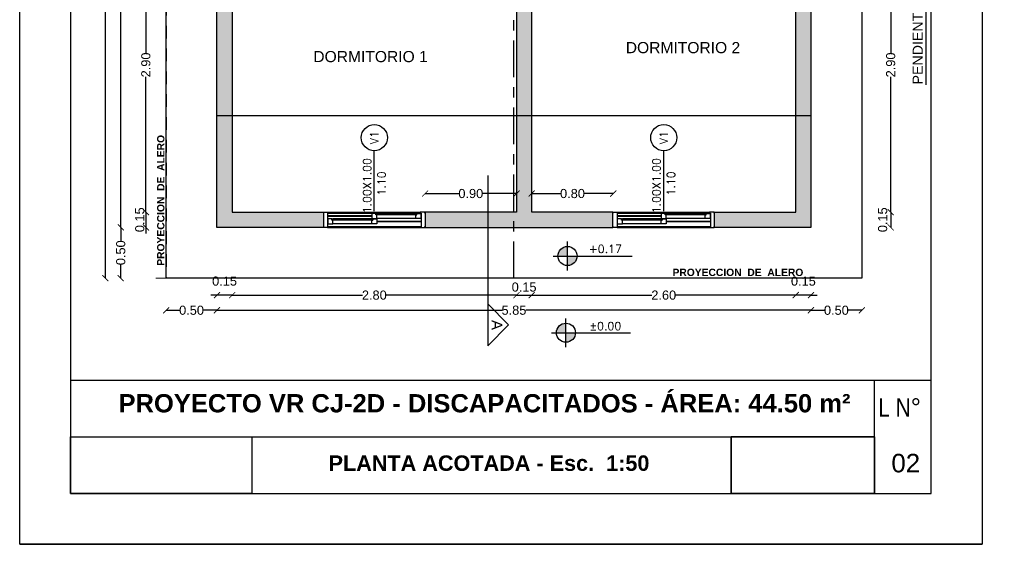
# Model space of a CAD drawing. Header units: millimetres. Extents: x 201 to 840, y 135 to 685.
# Tile 76 of 219: x 335.58 to 345.28, y 184.34 to 189.51. Entities that reach past the tile are written whole.
import ezdxf
from ezdxf.enums import TextEntityAlignment as Align

# ---------------------------------------------------------------- set-up
doc = ezdxf.new("R2010")
doc.units = ezdxf.units.MM
for name, pattern in [('ACAD_ISO10W100', [18, 12, -3, 0, -3]), ('HIDDEN', [0.375, 0.25, -0.125]), ('HIDDEN2', [0.1875, 0.125, -0.0625])]:
    doc.linetypes.add(name, pattern=pattern)
for name, color, linetype in [('01', 1, 'Continuous'), ('03', 3, 'Continuous'), ('10', 251, 'Continuous'), ('ABERTURAS', 2, 'Continuous'), ('cota', 2, 'Continuous'), ('L1', 2, 'Continuous'), ('LAMINA', 6, 'Continuous'), ('LINEA DE CORTE', 4, 'Continuous'), ('LLAMADAS', 1, 'Continuous'), ('MAMPOSTERIA', 5, 'Continuous'), ('NIVELES', 1, 'Continuous'), ('piso', 1, 'Continuous'), ('pluvial', 30, 'Continuous'), ('PROYECCIONES', 2, 'Continuous'), ('Techo', 4, 'Continuous'), ('TEXT', 4, 'Continuous'), ('TEXTO LAMINA', 2, 'Continuous')]:
    doc.layers.add(name, color=color, linetype=linetype)
doc.layers.add('COTA NIVELES', color=2, linetype='Continuous', lineweight=20)
doc.layers.add('PLUVIAL PROYECCION', color=1, linetype='Continuous', lineweight=9)
doc.styles.add('ARIAL', font='arial.ttf', dxfattribs={"height": 0.06})
doc.styles.add('ROMANS', font='romans.shx')
doc.styles.get("Standard").update_dxf_attribs({"font": 'arial.ttf'})
doc.styles.add('STYLE1', font='ARIALUNI.TTF', dxfattribs={"height": 0.09})
doc.dimstyles.new('05', dxfattribs={"dimscale": 0, "dimtxt": 0.09, "dimasz": 0.05, "dimexe": 0, "dimexo": 0, "dimgap": 0, "dimtad": 0, "dimzin": 0, "dimdsep": 46, "dimtxsty": 'Standard', "dimblk": 'OPEN90', "dimcen": 0.25, "dimclrd": 1, "dimclre": 1, "dimclrt": 3, "dimadec": 0, "dimazin": 0, "dimtfac": 1, "dimtofl": 0, "dimtmove": 2, "dimatfit": 3, "dimldrblk": 'BOXFILLED', "dimfxl": 1, "dimtolj": 1, "dimtzin": 0, "dimarcsym": 0})
doc.dimstyles.new('D3', dxfattribs={"dimscale": 0, "dimtxt": 0.09, "dimasz": 0.06, "dimexe": 0, "dimexo": 0.15, "dimgap": 0, "dimtad": 0, "dimzin": 0, "dimdsep": 46, "dimtxsty": 'STYLE1', "dimblk": 'ARCHTICK', "dimcen": 1, "dimse1": 1, "dimse2": 1, "dimclrd": 1, "dimclre": 1, "dimclrt": 3, "dimadec": 0, "dimazin": 0, "dimtfac": 1, "dimtmove": 2, "dimatfit": 1, "dimldrblk": 'OPEN90', "dimfxl": 1, "dimtolj": 1, "dimtzin": 0, "dimarcsym": 0})
picture_1 = doc.add_image_def('image1.jpg', size_in_pixel=(635, 198))
picture_2 = doc.add_image_def('image3.jpg', size_in_pixel=(635, 198))
picture_3 = doc.add_image_def('image4.png', size_in_pixel=(322, 127))

# ---------------------------------------------------------------- blocks, each defined once
blk = doc.blocks.new('_ARCHTICK')
at = {"color": 0, "linetype": 'ByBlock', "const_width": 0.15}
blk.add_lwpolyline([(-0.5, -0.5), (0.5, 0.5)], dxfattribs=at)
blk = doc.blocks.new('*D371')
at = {"layer": 'cota', "color": 1, "lineweight": -2}
for p, q in [((336.8217, 187.6103), (336.8217, 187.6703)), ((336.8217, 187.6103), (336.8217, 187.4603)), ((336.8217, 187.4603), (336.8217, 187.4003))]:
    blk.add_line(p, q, dxfattribs=at)
at = {"layer": 'DEFPOINTS', "color": 0}
for p in [(337.7316, 187.6103), (336.8217, 187.4603), (337.5816, 187.4603)]:
    blk.add_point(p, dxfattribs=at)
at = {"layer": 'cota', "color": 1, "lineweight": -2, "xscale": 0.06, "yscale": 0.06, "zscale": 0.06}
for p, rotation in [((336.8217, 187.6103), 270), ((336.8217, 187.4603), 90)]:
    blk.add_blockref('_ARCHTICK', p, dxfattribs=dict(at, rotation=rotation))
at = {"layer": 'cota', "color": 3, "insert": (336.7617, 187.5353), "char_height": 0.09, "attachment_point": 5, "rotation": 90, "style": 'STYLE1'}
blk.add_mtext('\\A1;0.15', dxfattribs=at)
blk = doc.blocks.new('_OPEN90')
at = {"color": 0, "linetype": 'ByBlock'}
for p, q in [((0, 0), (-1, 0)), ((-0.5, 0.5), (0, 0)), ((0, 0), (-0.5, -0.5))]:
    blk.add_line(p, q, dxfattribs=at)
blk = doc.blocks.new('*D372')
at = {"layer": 'cota', "color": 1, "lineweight": -2}
for p, q in [((336.8217, 190.5103), (336.8217, 189.1779)), ((336.8217, 187.6103), (336.8217, 188.9427))]:
    blk.add_line(p, q, dxfattribs=at)
at = {"layer": 'DEFPOINTS', "color": 0}
for p in [(336.8217, 190.5103), (337.6714, 190.5103), (337.7316, 187.6103)]:
    blk.add_point(p, dxfattribs=at)
at = {"layer": 'cota', "color": 1, "lineweight": -2, "xscale": 0.06, "yscale": 0.06, "zscale": 0.06}
for p, rotation in [((336.8217, 190.5103), 90), ((336.8217, 187.6103), 270)]:
    blk.add_blockref('_ARCHTICK', p, dxfattribs=dict(at, rotation=rotation))
at = {"layer": 'cota', "color": 3, "insert": (336.8217, 189.0603), "char_height": 0.09, "attachment_point": 5, "rotation": 90, "style": 'STYLE1'}
blk.add_mtext('\\A1;2.90', dxfattribs=at)
blk = doc.blocks.new('*D374')
at = {"layer": 'cota', "color": 1, "lineweight": -2}
for p, q in [((337.6714, 186.7927), (338.9538, 186.7927)), ((340.4714, 186.7927), (339.189, 186.7927))]:
    blk.add_line(p, q, dxfattribs=at)
at = {"layer": 'DEFPOINTS', "color": 0}
for p in [(337.6714, 187.6103), (340.4714, 187.6103), (340.4714, 186.7927)]:
    blk.add_point(p, dxfattribs=at)
at = {"layer": 'cota', "color": 1, "lineweight": -2, "xscale": 0.06, "yscale": 0.06, "zscale": 0.06, "rotation": 180}
blk.add_blockref('_ARCHTICK', (337.6714, 186.7927), dxfattribs=at)
at = {"layer": 'cota', "color": 1, "lineweight": -2, "xscale": 0.06, "yscale": 0.06, "zscale": 0.06}
blk.add_blockref('_ARCHTICK', (340.4714, 186.7927), dxfattribs=at)
at = {"layer": 'cota', "color": 3, "insert": (339.0714, 186.7927), "char_height": 0.09, "attachment_point": 5, "style": 'STYLE1'}
blk.add_mtext('\\A1;2.80', dxfattribs=at)
blk = doc.blocks.new('*D375')
at = {"layer": 'cota', "color": 1, "lineweight": -2}
blk.add_line((340.4714, 186.7927), (340.6214, 186.7927), dxfattribs=at)
at = {"layer": 'DEFPOINTS', "color": 0}
for p in [(340.4714, 187.6103), (340.6214, 187.6103), (340.6214, 186.7927)]:
    blk.add_point(p, dxfattribs=at)
at = {"layer": 'cota', "color": 1, "lineweight": -2, "xscale": 0.06, "yscale": 0.06, "zscale": 0.06, "rotation": 180}
blk.add_blockref('_ARCHTICK', (340.4714, 186.7927), dxfattribs=at)
at = {"layer": 'cota', "color": 1, "lineweight": -2, "xscale": 0.06, "yscale": 0.06, "zscale": 0.06}
blk.add_blockref('_ARCHTICK', (340.6214, 186.7927), dxfattribs=at)
at = {"layer": 'cota', "color": 3, "insert": (340.5464, 186.8721), "char_height": 0.09, "attachment_point": 5, "style": 'STYLE1'}
blk.add_mtext('\\A1;0.15', dxfattribs=at)
blk = doc.blocks.new('*D376')
at = {"layer": 'cota', "color": 1, "lineweight": -2}
for p, q in [((340.6214, 186.7927), (341.8038, 186.7927)), ((343.2214, 186.7927), (342.039, 186.7927))]:
    blk.add_line(p, q, dxfattribs=at)
at = {"layer": 'DEFPOINTS', "color": 0}
for p in [(340.6214, 187.6103), (343.2214, 187.6103), (343.2214, 186.7927)]:
    blk.add_point(p, dxfattribs=at)
at = {"layer": 'cota', "color": 1, "lineweight": -2, "xscale": 0.06, "yscale": 0.06, "zscale": 0.06, "rotation": 180}
blk.add_blockref('_ARCHTICK', (340.6214, 186.7927), dxfattribs=at)
at = {"layer": 'cota', "color": 1, "lineweight": -2, "xscale": 0.06, "yscale": 0.06, "zscale": 0.06}
blk.add_blockref('_ARCHTICK', (343.2214, 186.7927), dxfattribs=at)
at = {"layer": 'cota', "color": 3, "insert": (341.9214, 186.7927), "char_height": 0.09, "attachment_point": 5, "style": 'STYLE1'}
blk.add_mtext('\\A1;2.60', dxfattribs=at)
blk = doc.blocks.new('*D377')
at = {"layer": 'cota', "color": 1, "lineweight": -2}
for p, q in [((344.1565, 190.5103), (344.1565, 189.1779)), ((344.1565, 187.6103), (344.1565, 188.9427))]:
    blk.add_line(p, q, dxfattribs=at)
at = {"layer": 'DEFPOINTS', "color": 0}
for p in [(343.2648, 190.5103), (344.1565, 190.5103), (343.2648, 187.6103)]:
    blk.add_point(p, dxfattribs=at)
at = {"layer": 'cota', "color": 1, "lineweight": -2, "xscale": 0.06, "yscale": 0.06, "zscale": 0.06}
for p, rotation in [((344.1565, 190.5103), 90), ((344.1565, 187.6103), 270)]:
    blk.add_blockref('_ARCHTICK', p, dxfattribs=dict(at, rotation=rotation))
at = {"layer": 'cota', "color": 3, "insert": (344.1565, 189.0603), "char_height": 0.09, "attachment_point": 5, "rotation": 90, "style": 'STYLE1'}
blk.add_mtext('\\A1;2.90', dxfattribs=at)
blk = doc.blocks.new('*D378')
at = {"layer": 'cota', "color": 1, "lineweight": -2}
for p, q in [((339.5714, 187.7933), (339.9047, 187.7933)), ((340.4714, 187.7933), (340.1381, 187.7933))]:
    blk.add_line(p, q, dxfattribs=at)
at = {"layer": 'DEFPOINTS', "color": 0}
for p in [(340.4714, 187.7933), (339.5714, 187.5353), (340.4714, 187.6103)]:
    blk.add_point(p, dxfattribs=at)
at = {"layer": 'cota', "color": 1, "lineweight": -2, "xscale": 0.06, "yscale": 0.06, "zscale": 0.06, "rotation": 180}
blk.add_blockref('_ARCHTICK', (339.5714, 187.7933), dxfattribs=at)
at = {"layer": 'cota', "color": 1, "lineweight": -2, "xscale": 0.06, "yscale": 0.06, "zscale": 0.06}
blk.add_blockref('_ARCHTICK', (340.4714, 187.7933), dxfattribs=at)
at = {"layer": 'cota', "color": 3, "insert": (340.0214, 187.7933), "char_height": 0.09, "attachment_point": 5, "style": 'STYLE1'}
blk.add_mtext('\\A1;0.90', dxfattribs=at)
blk = doc.blocks.new('*D380')
at = {"layer": 'cota', "color": 1, "lineweight": -2}
blk.add_line((344.1565, 187.6103), (344.1565, 187.4603), dxfattribs=at)
at = {"layer": 'DEFPOINTS', "color": 0}
for p in [(343.2648, 187.6103), (343.4148, 187.4603), (344.1565, 187.4603)]:
    blk.add_point(p, dxfattribs=at)
at = {"layer": 'cota', "color": 1, "lineweight": -2, "xscale": 0.06, "yscale": 0.06, "zscale": 0.06}
for p, rotation in [((344.1565, 187.6103), 90), ((344.1565, 187.4603), 270)]:
    blk.add_blockref('_ARCHTICK', p, dxfattribs=dict(at, rotation=rotation))
at = {"layer": 'cota', "color": 3, "insert": (344.0773, 187.5353), "char_height": 0.09, "attachment_point": 5, "rotation": 90, "style": 'STYLE1'}
blk.add_mtext('\\A1;0.15', dxfattribs=at)
blk = doc.blocks.new('*D381')
at = {"layer": 'cota', "color": 1, "lineweight": -2}
for p, q in [((336.5743, 187.4603), (336.5743, 187.327)), ((336.5743, 186.9603), (336.5743, 187.0936))]:
    blk.add_line(p, q, dxfattribs=at)
at = {"layer": 'DEFPOINTS', "color": 0}
for p in [(336.5743, 187.4603), (337.433, 187.4603), (336.833, 186.9603)]:
    blk.add_point(p, dxfattribs=at)
at = {"layer": 'cota', "color": 1, "lineweight": -2, "xscale": 0.06, "yscale": 0.06, "zscale": 0.06}
for p, rotation in [((336.5743, 187.4603), 90), ((336.5743, 186.9603), 270)]:
    blk.add_blockref('_ARCHTICK', p, dxfattribs=dict(at, rotation=rotation))
at = {"layer": 'cota', "color": 3, "insert": (336.5743, 187.2103), "char_height": 0.09, "attachment_point": 5, "rotation": 90, "style": 'STYLE1'}
blk.add_mtext('\\A1;0.50', dxfattribs=at)
blk = doc.blocks.new('*D383')
at = {"layer": 'cota', "color": 1, "lineweight": -2}
for p, q in [((336.5743, 195.9631), (336.5743, 191.5313)), ((336.5743, 187.4603), (336.5743, 191.2976))]:
    blk.add_line(p, q, dxfattribs=at)
at = {"layer": 'DEFPOINTS', "color": 0}
for p in [(336.5743, 195.9631), (337.433, 195.9631), (337.433, 187.4603)]:
    blk.add_point(p, dxfattribs=at)
at = {"layer": 'cota', "color": 1, "lineweight": -2, "xscale": 0.06, "yscale": 0.06, "zscale": 0.06}
for p, rotation in [((336.5743, 195.9631), 90), ((336.5743, 187.4603), 270)]:
    blk.add_blockref('_ARCHTICK', p, dxfattribs=dict(at, rotation=rotation))
at = {"layer": 'cota', "color": 3, "insert": (336.5743, 191.4145), "char_height": 0.09, "attachment_point": 5, "rotation": 90, "style": 'STYLE1'}
blk.add_mtext('\\A1;8.50', dxfattribs=at)
blk = doc.blocks.new('*D387')
at = {"layer": 'cota', "color": 1, "lineweight": -2}
for p, q in [((337.5214, 186.6438), (340.3292, 186.6438)), ((343.3714, 186.6438), (340.5636, 186.6438))]:
    blk.add_line(p, q, dxfattribs=at)
at = {"layer": 'DEFPOINTS', "color": 0}
for p in [(337.5214, 187.4603), (343.3714, 187.4603), (343.3714, 186.6438)]:
    blk.add_point(p, dxfattribs=at)
at = {"layer": 'cota', "color": 1, "lineweight": -2, "xscale": 0.06, "yscale": 0.06, "zscale": 0.06, "rotation": 180}
blk.add_blockref('_ARCHTICK', (337.5214, 186.6438), dxfattribs=at)
at = {"layer": 'cota', "color": 1, "lineweight": -2, "xscale": 0.06, "yscale": 0.06, "zscale": 0.06}
blk.add_blockref('_ARCHTICK', (343.3714, 186.6438), dxfattribs=at)
at = {"layer": 'cota', "color": 3, "insert": (340.4464, 186.6442), "char_height": 0.09, "attachment_point": 5, "style": 'STYLE1'}
blk.add_mtext('\\A1;5.85', dxfattribs=at)
blk = doc.blocks.new('*D388')
at = {"layer": 'cota', "color": 1, "lineweight": -2}
for p, q in [((343.3714, 186.6438), (343.5047, 186.6438)), ((343.8714, 186.6438), (343.7381, 186.6438))]:
    blk.add_line(p, q, dxfattribs=at)
at = {"layer": 'DEFPOINTS', "color": 0}
for p in [(343.3714, 187.4603), (343.8714, 187.4603), (343.8714, 186.6438)]:
    blk.add_point(p, dxfattribs=at)
at = {"layer": 'cota', "color": 1, "lineweight": -2, "xscale": 0.06, "yscale": 0.06, "zscale": 0.06, "rotation": 180}
blk.add_blockref('_ARCHTICK', (343.3714, 186.6438), dxfattribs=at)
at = {"layer": 'cota', "color": 1, "lineweight": -2, "xscale": 0.06, "yscale": 0.06, "zscale": 0.06}
blk.add_blockref('_ARCHTICK', (343.8714, 186.6438), dxfattribs=at)
at = {"layer": 'cota', "color": 3, "insert": (343.6214, 186.6438), "char_height": 0.09, "attachment_point": 5, "style": 'STYLE1'}
blk.add_mtext('\\A1;0.50', dxfattribs=at)
blk = doc.blocks.new('*D390')
at = {"layer": 'cota', "color": 1, "lineweight": -2}
for p, q in [((337.0214, 186.6438), (337.1547, 186.6438)), ((337.5214, 186.6438), (337.3881, 186.6438))]:
    blk.add_line(p, q, dxfattribs=at)
at = {"layer": 'DEFPOINTS', "color": 0}
for p in [(337.5214, 187.4603), (337.0214, 186.9603), (337.0214, 186.6438)]:
    blk.add_point(p, dxfattribs=at)
at = {"layer": 'cota', "color": 1, "lineweight": -2, "xscale": 0.06, "yscale": 0.06, "zscale": 0.06, "rotation": 180}
blk.add_blockref('_ARCHTICK', (337.0214, 186.6438), dxfattribs=at)
at = {"layer": 'cota', "color": 1, "lineweight": -2, "xscale": 0.06, "yscale": 0.06, "zscale": 0.06}
blk.add_blockref('_ARCHTICK', (337.5214, 186.6438), dxfattribs=at)
at = {"layer": 'cota', "color": 3, "insert": (337.2714, 186.6438), "char_height": 0.09, "attachment_point": 5, "style": 'STYLE1'}
blk.add_mtext('\\A1;0.50', dxfattribs=at)
blk = doc.blocks.new('*D417')
at = {"layer": 'cota', "color": 1, "lineweight": -2}
for p, q in [((340.6214, 187.7933), (340.906, 187.7933)), ((341.424, 187.7933), (341.1394, 187.7933))]:
    blk.add_line(p, q, dxfattribs=at)
at = {"layer": 'DEFPOINTS', "color": 0}
for p in [(341.424, 187.7933), (340.6214, 187.6103), (341.424, 187.6103)]:
    blk.add_point(p, dxfattribs=at)
at = {"layer": 'cota', "color": 1, "lineweight": -2, "xscale": 0.06, "yscale": 0.06, "zscale": 0.06, "rotation": 180}
blk.add_blockref('_ARCHTICK', (340.6214, 187.7933), dxfattribs=at)
at = {"layer": 'cota', "color": 1, "lineweight": -2, "xscale": 0.06, "yscale": 0.06, "zscale": 0.06}
blk.add_blockref('_ARCHTICK', (341.424, 187.7933), dxfattribs=at)
at = {"layer": 'cota', "color": 3, "insert": (341.0227, 187.7933), "char_height": 0.09, "attachment_point": 5, "style": 'STYLE1'}
blk.add_mtext('\\A1;0.80', dxfattribs=at)
blk = doc.blocks.new('*D437')
at = {"layer": 'DEFPOINTS', "color": 0}
for p in [(336.423, 196.4631), (337.0214, 196.4631), (337.0214, 186.9603)]:
    blk.add_point(p, dxfattribs=at)
at = {"layer": 'piso', "color": 1, "lineweight": -2}
for p, q in [((336.423, 196.4631), (336.423, 191.8285)), ((336.423, 186.9603), (336.423, 191.5949))]:
    blk.add_line(p, q, dxfattribs=at)
at = {"layer": 'piso', "color": 1, "lineweight": -2, "xscale": 0.06, "yscale": 0.06, "zscale": 0.06}
for p, rotation in [((336.423, 196.4631), 90), ((336.423, 186.9603), 270)]:
    blk.add_blockref('_ARCHTICK', p, dxfattribs=dict(at, rotation=rotation))
at = {"layer": 'piso', "color": 3, "insert": (336.423, 191.7117), "char_height": 0.09, "attachment_point": 5, "rotation": 90, "style": 'STYLE1'}
blk.add_mtext('\\A1;9.50', dxfattribs=at)
blk = doc.blocks.new('*D404')
at = {"layer": '01', "color": 1, "lineweight": -2}
for p, q in [((343.2214, 186.7927), (343.1614, 186.7927)), ((343.3714, 186.7927), (343.2214, 186.7927)), ((343.3714, 186.7927), (343.4314, 186.7927))]:
    blk.add_line(p, q, dxfattribs=at)
at = {"layer": 'DEFPOINTS', "color": 0}
for p in [(343.2214, 186.7927), (343.2214, 186.7927), (343.3714, 186.7927)]:
    blk.add_point(p, dxfattribs=at)
at = {"layer": '01', "color": 1, "lineweight": -2, "xscale": 0.06, "yscale": 0.06, "zscale": 0.06}
blk.add_blockref('_ARCHTICK', (343.2214, 186.7927), dxfattribs=at)
at = {"layer": '01', "color": 1, "lineweight": -2, "xscale": 0.06, "yscale": 0.06, "zscale": 0.06, "rotation": 180}
blk.add_blockref('_ARCHTICK', (343.3714, 186.7927), dxfattribs=at)
at = {"layer": '01', "color": 3, "insert": (343.2964, 186.9307), "char_height": 0.09, "attachment_point": 5, "style": 'STYLE1'}
blk.add_mtext('\\A1;0.15', dxfattribs=at)
blk = doc.blocks.new('*D405')
at = {"layer": '01', "color": 1, "lineweight": -2}
for p, q in [((337.5214, 186.7927), (337.4614, 186.7927)), ((337.6714, 186.7927), (337.5214, 186.7927)), ((337.6714, 186.7927), (337.7314, 186.7927))]:
    blk.add_line(p, q, dxfattribs=at)
at = {"layer": 'DEFPOINTS', "color": 0}
for p in [(337.5214, 186.7927), (337.5214, 186.7927), (337.6714, 186.7927)]:
    blk.add_point(p, dxfattribs=at)
at = {"layer": '01', "color": 1, "lineweight": -2, "xscale": 0.06, "yscale": 0.06, "zscale": 0.06}
blk.add_blockref('_ARCHTICK', (337.5214, 186.7927), dxfattribs=at)
at = {"layer": '01', "color": 1, "lineweight": -2, "xscale": 0.06, "yscale": 0.06, "zscale": 0.06, "rotation": 180}
blk.add_blockref('_ARCHTICK', (337.6714, 186.7927), dxfattribs=at)
at = {"layer": '01', "color": 3, "insert": (337.5964, 186.9307), "char_height": 0.09, "attachment_point": 5, "style": 'STYLE1'}
blk.add_mtext('\\A1;0.15', dxfattribs=at)

msp = doc.modelspace()

# ---------------------------------------------------------------- hatches: boundary and pattern name
at = {"layer": '10'}
h = msp.add_hatch(color=256, dxfattribs=at)
h.paths.add_polyline_path([(342.3714, 195.9631), (340.5464, 195.9631), (340.5464, 195.8131), (342.2214, 195.8131), (342.2214, 195.0117), (342.2214, 195.0117), (342.3714, 195.0117)])
h.paths.add_polyline_path([(340.5464, 195.9631), (339.0714, 195.9631), (339.0714, 195.8131), (339.8214, 195.8131), (339.8214, 195.7648), (339.9714, 195.7648), (339.9714, 195.8131), (340.5464, 195.8131)])
h.paths.add_polyline_path([(342.3714, 194.0117), (342.2214, 194.0117), (342.2214, 193.2103), (341.6214, 193.2103), (341.6214, 193.0603), (342.2214, 193.0603), (342.2214, 193.0103), (342.3714, 193.0103)])
h.paths.add_polyline_path([(339.9714, 194.7798), (339.8214, 194.7798), (339.8214, 194.7103), (339.7714, 194.7103), (339.7714, 194.5603), (339.8214, 194.5603), (339.8214, 193.2103), (337.6714, 193.2103), (337.6714, 193.5853), (337.5214, 193.5853), (337.5214, 193.0278), (337.6714, 193.0278), (337.6714, 193.0603), (339.9714, 193.0603)])
h.paths.add_polyline_path([(337.6714, 195.8131), (337.5214, 195.8131), (337.5214, 194.7103), (337.6714, 194.7103)])
h.paths.add_polyline_path([(337.6714, 195.9631), (337.5214, 195.9631), (337.5214, 195.8131), (337.6714, 195.8131)])
h.paths.add_polyline_path([(337.6714, 194.5603), (338.7864, 194.5603), (338.7864, 194.7103), (337.5214, 194.7103), (337.5214, 194.1853), (337.6714, 194.1853)])
h.paths.add_polyline_path([(337.6714, 190.5103), (339.3864, 190.5103), (339.3864, 190.6603), (337.6714, 190.6603), (337.6714, 191.1628), (337.5214, 191.1628), (337.5214, 187.4603), (338.5714, 187.4603), (338.5714, 187.6103), (337.6714, 187.6103)])
h.paths.add_polyline_path([(343.3714, 190.6584), (342.8714, 190.6584), (342.3714, 190.6603), (342.3714, 191.1453), (342.2214, 191.1453), (342.2214, 190.6603), (341.7064, 190.6603), (341.7064, 190.5103), (343.2214, 190.5103), (343.2214, 187.6103), (342.4214, 187.6103), (342.4214, 187.4603), (343.3714, 187.4603)])
h.paths.add_polyline_path([(341.4214, 187.6103), (340.6214, 187.6103), (340.6214, 190.5103), (340.7214, 190.5103), (340.7214, 190.6603), (340.5464, 190.6603), (340.5464, 187.4603), (341.4214, 187.4603)])
h.paths.add_polyline_path([(340.5464, 190.6603), (340.3714, 190.6603), (340.3714, 190.5103), (340.4714, 190.5103), (340.4714, 187.6103), (339.5714, 187.6103), (339.5714, 187.4603), (340.5464, 187.4603)])
at = {"layer": 'NIVELES', "ltscale": 0.01}
h = msp.add_hatch(color=256, dxfattribs=at)
h.paths.add_polyline_path([(340.9735, 187.2724, 0.414214), (340.8794, 187.1783), (340.9735, 187.1783)])
h.paths.add_polyline_path([(341.0676, 187.1783), (340.9735, 187.1783), (340.9735, 187.0843, 0.414214)])
h = msp.add_hatch(color=256, dxfattribs=at)
h.paths.add_polyline_path([(340.958, 186.5168, 0.414214), (340.864, 186.4227), (340.958, 186.4227)])
h.paths.add_polyline_path([(341.0521, 186.4227), (340.958, 186.4227), (340.958, 186.3286, 0.414214)])

# ---------------------------------------------------------------- linework, layer by layer
at = {"elevation": 0.0629}
msp.add_lwpolyline([(335.5791, 184.3388), (335.5791, 199.5864), (345.0558, 199.5864), (345.0558, 184.3388)], close=True, dxfattribs=at)
at = {"layer": '03'}
msp.add_line((337.5214, 188.5614, 0.0629), (343.3714, 188.5614, 0.0629), dxfattribs=at)
at = {"layer": 'ABERTURAS', "color": 1}
for p, q in [((338.6114, 187.5759, 0.0629), (339.0464, 187.5759, 0.0629)), ((338.6114, 187.5709, 0.0629), (339.0464, 187.5709, 0.0629)), ((338.6214, 187.6103, 0.0629), (339.5214, 187.6103, 0.0629)), ((338.6214, 187.6003, 0.0629), (339.5214, 187.6003, 0.0629)), ((339.0461, 187.5449, 0.0629), (338.6644, 187.5449, 0.0629)), ((339.4788, 187.5484, 0.0629), (339.0964, 187.5484, 0.0629)), ((339.0964, 187.5224, 0.0629), (339.5314, 187.5224, 0.0629)), ((339.4785, 187.5984, 0.0629), (339.0967, 187.5984, 0.0629)), ((341.4614, 187.5759, 0.0629), (341.8964, 187.5759, 0.0629)), ((341.4614, 187.5709, 0.0629), (341.8964, 187.5709, 0.0629)), ((341.4714, 187.6103, 0.0629), (342.3714, 187.6103, 0.0629)), ((341.4714, 187.6003, 0.0629), (342.3714, 187.6003, 0.0629)), ((341.8961, 187.5449, 0.0629), (341.5144, 187.5449, 0.0629)), ((342.3288, 187.5484, 0.0629), (341.9464, 187.5484, 0.0629)), ((341.9464, 187.5224, 0.0629), (342.3814, 187.5224, 0.0629)), ((342.3285, 187.5984, 0.0629), (341.9467, 187.5984, 0.0629)), ((338.6114, 187.4703, 0.0629), (339.5314, 187.4703, 0.0629)), ((339.5314, 187.4603, 0.0629), (338.6114, 187.4603, 0.0629)), ((338.6114, 187.4603, 0.0629), (339.5314, 187.4603, 0.0629)), ((339.0464, 187.4949, 0.0629), (338.6641, 187.4949, 0.0629)), ((339.0964, 187.5174, 0.0629), (339.5314, 187.5174, 0.0629)), ((341.4614, 187.4703, 0.0629), (342.3814, 187.4703, 0.0629)), ((342.3814, 187.4603, 0.0629), (341.4614, 187.4603, 0.0629)), ((341.4614, 187.4603, 0.0629), (342.3814, 187.4603, 0.0629)), ((341.8964, 187.4949, 0.0629), (341.5141, 187.4949, 0.0629)), ((341.9464, 187.5174, 0.0629), (342.3814, 187.5174, 0.0629))]:
    msp.add_line(p, q, dxfattribs=at)
at = {"layer": 'ABERTURAS', "elevation": 0.0629}
for points in [[(338.574, 187.6003), (338.574, 187.6103), (338.6214, 187.6103), (338.6214, 187.6003), (338.6114, 187.6003), (338.6114, 187.4603), (338.574, 187.4603), (338.574, 187.4703)], [(338.6141, 187.5164), (338.6141, 187.4949), (338.6641, 187.4949), (338.6641, 187.5299), (338.6541, 187.5299), (338.6541, 187.5449), (338.6141, 187.5449), (338.6141, 187.5234), (338.6141, 187.5234), (338.6141, 187.5164), (338.6141, 187.5164)], [(339.0464, 187.5699), (339.0464, 187.5484), (339.0964, 187.5484), (339.0964, 187.5834), (339.0864, 187.5834), (339.0864, 187.5984), (339.0464, 187.5984), (339.0464, 187.5769), (339.0464, 187.5769), (339.0464, 187.5699), (339.0464, 187.5699)], [(339.0964, 187.5164), (339.0964, 187.4949), (339.0464, 187.4949), (339.0464, 187.5299), (339.0564, 187.5299), (339.0564, 187.5449), (339.0964, 187.5449), (339.0964, 187.5234), (339.0964, 187.5234), (339.0964, 187.5164), (339.0964, 187.5164)], [(339.5288, 187.5699), (339.5288, 187.5484), (339.4788, 187.5484), (339.4788, 187.5834), (339.4888, 187.5834), (339.4888, 187.5984), (339.5288, 187.5984), (339.5288, 187.5769), (339.5288, 187.5769), (339.5288, 187.5699), (339.5288, 187.5699)], [(339.5689, 187.6003), (339.5689, 187.6103), (339.5214, 187.6103), (339.5214, 187.6003), (339.5314, 187.6003), (339.5314, 187.4603), (339.5689, 187.4603), (339.5689, 187.4703)], [(341.424, 187.6003), (341.424, 187.6103), (341.4714, 187.6103), (341.4714, 187.6003), (341.4614, 187.6003), (341.4614, 187.4603), (341.424, 187.4603), (341.424, 187.4703)], [(341.4641, 187.5164), (341.4641, 187.4949), (341.5141, 187.4949), (341.5141, 187.5299), (341.5041, 187.5299), (341.5041, 187.5449), (341.4641, 187.5449), (341.4641, 187.5234), (341.4641, 187.5234), (341.4641, 187.5164), (341.4641, 187.5164)], [(341.8964, 187.5699), (341.8964, 187.5484), (341.9464, 187.5484), (341.9464, 187.5834), (341.9364, 187.5834), (341.9364, 187.5984), (341.8964, 187.5984), (341.8964, 187.5769), (341.8964, 187.5769), (341.8964, 187.5699), (341.8964, 187.5699)], [(341.9464, 187.5164), (341.9464, 187.4949), (341.8964, 187.4949), (341.8964, 187.5299), (341.9064, 187.5299), (341.9064, 187.5449), (341.9464, 187.5449), (341.9464, 187.5234), (341.9464, 187.5234), (341.9464, 187.5164), (341.9464, 187.5164)], [(342.3788, 187.5699), (342.3788, 187.5484), (342.3288, 187.5484), (342.3288, 187.5834), (342.3388, 187.5834), (342.3388, 187.5984), (342.3788, 187.5984), (342.3788, 187.5769), (342.3788, 187.5769), (342.3788, 187.5699), (342.3788, 187.5699)], [(342.4189, 187.6003), (342.4189, 187.6103), (342.3714, 187.6103), (342.3714, 187.6003), (342.3814, 187.6003), (342.3814, 187.4603), (342.4189, 187.4603), (342.4189, 187.4703)]]:
    msp.add_lwpolyline(points, dxfattribs=at)
at = {"layer": 'ABERTURAS', "color": 1, "elevation": 0.0629}
for points in [[(338.6541, 187.5343), (339.0562, 187.5343), (339.0562, 187.5303), (338.6541, 187.5303)], [(339.4888, 187.5838), (339.0867, 187.5838), (339.0867, 187.5878), (339.4888, 187.5878)], [(341.5041, 187.5343), (341.9062, 187.5343), (341.9062, 187.5303), (341.5041, 187.5303)], [(342.3388, 187.5838), (341.9367, 187.5838), (341.9367, 187.5878), (342.3388, 187.5878)]]:
    msp.add_lwpolyline(points, dxfattribs=at)
at = {"layer": 'ABERTURAS', "elevation": 0.0629}
for points in [[(338.6644, 187.5449), (338.6644, 187.5349), (338.6544, 187.5349), (338.6544, 187.5449)], [(339.0461, 187.5449), (339.0461, 187.5349), (339.0561, 187.5349), (339.0561, 187.5449)], [(339.0967, 187.5984), (339.0967, 187.5884), (339.0867, 187.5884), (339.0867, 187.5984)], [(339.4785, 187.5984), (339.4785, 187.5884), (339.4885, 187.5884), (339.4885, 187.5984)], [(341.5144, 187.5449), (341.5144, 187.5349), (341.5044, 187.5349), (341.5044, 187.5449)], [(341.8961, 187.5449), (341.8961, 187.5349), (341.9061, 187.5349), (341.9061, 187.5449)], [(341.9467, 187.5984), (341.9467, 187.5884), (341.9367, 187.5884), (341.9367, 187.5984)], [(342.3285, 187.5984), (342.3285, 187.5884), (342.3385, 187.5884), (342.3385, 187.5984)]]:
    msp.add_lwpolyline(points, close=True, dxfattribs=at)
at = {"layer": 'L1'}
for p, q in [((339.0714, 187.6186, 0.0629), (339.0714, 188.2155, 0.0629)), ((341.9214, 187.6186, 0.0629), (341.9214, 188.2155, 0.0629))]:
    msp.add_line(p, q, dxfattribs=at)
for centre in [(339.0714, 188.3441, 0.0629), (341.9214, 188.3441, 0.0629)]:
    msp.add_circle(centre, 0.1286, dxfattribs=at)
at = {"layer": 'LAMINA', "color": 2}
for p, q in [((344.5558, 185.953, 0.0629), (336.0791, 185.953, 0.0629)), ((343.9969, 184.8388, 0.0629), (343.9969, 185.953, 0.0629))]:
    msp.add_line(p, q, dxfattribs=at)
at = {"layer": 'LAMINA'}
msp.add_line((336.0791, 184.8388, 0.0629), (344.5558, 184.8388, 0.0629), dxfattribs=at)
at = {"layer": 'LAMINA', "color": 7}
msp.add_line((335.5791, 184.3388, 0.0629), (345.0558, 184.3388, 0.0629), dxfattribs=at)
at = {"layer": 'LAMINA', "elevation": 0.0629}
msp.add_lwpolyline([(344.5558, 184.8388), (344.5558, 198.8864), (336.0791, 198.8864), (336.0791, 184.8388)], close=True, dxfattribs=at)
at = {"layer": 'LAMINA', "color": 1, "elevation": 0.0629}
msp.add_lwpolyline([(336.0791, 185.3959), (343.9969, 185.3959)], dxfattribs=at)
at = {"layer": 'LINEA DE CORTE', "elevation": 0.0629}
msp.add_lwpolyline([(340.1879, 187.97), (340.1879, 186.2941), (340.3939, 186.5), (340.1879, 186.706)], dxfattribs=at)
at = {"layer": 'MAMPOSTERIA', "elevation": 0.0629}
for points in [[(337.5214, 187.4603), (337.5214, 191.1628), (337.6714, 191.1628), (337.6714, 190.6603), (339.3864, 190.6603), (339.3864, 190.5103), (337.6714, 190.5103), (337.6714, 187.6103), (338.5714, 187.6103), (338.5714, 187.4603), (337.5214, 187.4603)], [(342.4214, 187.6103), (343.2214, 187.6103), (343.2214, 190.5103), (341.7064, 190.5103), (341.7064, 190.6603), (342.2214, 190.6603), (342.2214, 191.1453), (342.3714, 191.1453), (342.3714, 190.6603), (343.3714, 190.6603), (343.3714, 187.4603), (342.4214, 187.4603), (342.4214, 187.6103)], [(340.4714, 190.5103), (340.4714, 187.6103), (339.5714, 187.6103), (339.5714, 187.4603), (341.4214, 187.4603), (341.4214, 187.6103), (340.6214, 187.6103), (340.6214, 190.5103), (340.7214, 190.5103), (340.7214, 190.6603), (340.3714, 190.6603), (340.3714, 190.5103), (340.4714, 190.5103)]]:
    msp.add_lwpolyline(points, dxfattribs=at)
at = {"layer": 'NIVELES', "color": 1}
for p, q in [((340.9737, 187.0366, 0.0629), (340.9737, 187.3201, 0.0629)), ((340.9582, 186.2809, 0.0629), (340.9582, 186.5644, 0.0629))]:
    msp.add_line(p, q, dxfattribs=at)
at = {"layer": 'NIVELES', "color": 3}
for p, q in [((340.832, 187.1783, 0.0629), (341.61, 187.1783, 0.0629)), ((340.8165, 186.4227, 0.0629), (341.5945, 186.4227, 0.0629))]:
    msp.add_line(p, q, dxfattribs=at)
for centre in [(340.9737, 187.1783, 0.0629), (340.9582, 186.4227, 0.0629)]:
    msp.add_circle(centre, 0.0941, dxfattribs=at)
at = {"layer": 'piso', "elevation": 0.0629}
msp.add_lwpolyline([(342.8714, 190.6603), (343.8714, 190.6603), (343.8714, 186.9603), (337.0214, 186.9603), (337.0214, 196.4631), (342.8714, 196.4631), (342.8714, 190.6603)], dxfattribs=at)
at = {"layer": 'pluvial', "linetype": 'HIDDEN2'}
msp.add_line((337.0214, 195.9714, 0.0629), (337.0214, 186.9603, 0.0629), dxfattribs=at)
at = {"layer": 'PLUVIAL PROYECCION', "linetype": 'HIDDEN2'}
msp.add_line((337.0214, 186.9603, 0.0629), (336.9214, 186.9603, 0.0629), dxfattribs=at)
at = {"layer": 'PROYECCIONES', "linetype": 'HIDDEN', "elevation": 0.0629}
msp.add_lwpolyline([(337.0214, 186.9603), (337.0214, 196.4631), (342.8714, 196.4631), (342.8714, 190.6603), (343.8714, 190.6603), (343.8714, 186.9603)], close=True, dxfattribs=at)
at = {"layer": 'PROYECCIONES', "linetype": 'ACAD_ISO10W100', "ltscale": 0.03, "elevation": 0.0629}
msp.add_lwpolyline([(340.4464, 186.9603), (340.4464, 196.4631)], dxfattribs=at)
at = {"layer": 'TEXTO LAMINA', "elevation": 0.0629}
msp.add_lwpolyline([(342.5844, 184.8388), (343.9969, 184.8388), (343.9969, 185.3959), (342.5844, 185.3959)], close=True, dxfattribs=at)

# ---------------------------------------------------------------- texts
at = {"layer": 'COTA NIVELES', "insert": (341.1899, 186.5279, 0.0629), "char_height": 0.07938, "width": 2.932787, "attachment_point": 1, "style": 'ROMANS'}
msp.add_mtext('±0.00', dxfattribs=at)
at = {"layer": 'COTA NIVELES', "style": 'ROMANS'}
msp.add_attdef('+0.17', (341.1832, 187.2092, 0.0629), '_0.00', height=0.07938, dxfattribs=at)
at = {"layer": 'L1', "style": 'ROMANS'}
for p in [(339.0714, 188.3438, 0.0629), (341.9214, 188.3438, 0.0629)]:
    msp.add_attdef('V1', text='p1', height=0.07938, rotation=90, dxfattribs=at).set_placement(p, align=Align.MIDDLE)
for p in [(339.0397, 187.5986, 0.0629), (341.8897, 187.5986, 0.0629)]:
    msp.add_attdef('1.00X1.00', p, '0.80', height=0.07938, rotation=90, dxfattribs=at)
for p in [(339.1032, 187.7733, 0.0629), (341.9532, 187.7733, 0.0629)]:
    msp.add_attdef('1.10', text='2.10', height=0.07938, rotation=90, dxfattribs=at).set_placement(p, align=Align.TOP_LEFT)
at = {"layer": 'LINEA DE CORTE', "style": 'ARIAL'}
msp.add_attdef('A', (340.2271, 186.5477, 0.0629), 'LETRA...', height=0.105, rotation=270, dxfattribs=at)
at = {"layer": 'Techo', "ltscale": 0.5, "insert": (344.3726, 188.868, 0.0629), "char_height": 0.1, "attachment_point": 1, "rotation": 90}
msp.add_mtext_dynamic_manual_height_columns('{\\C2;PENDIENTE DE RAMPA 10%}', width=1.96537, gutter_width=12.5, heights=[0], dxfattribs=at)
at = {"layer": 'TEXT', "style": 'ARIAL'}
for s, p in [('DORMITORIO 2', (341.5476, 189.1758, 0.0629)), ('DORMITORIO 1', (338.4707, 189.0875, 0.0629))]:
    msp.add_text(s, height=0.11, dxfattribs=at).set_placement(p)
at = {"layer": 'TEXT', "color": 1, "ltscale": 0.01, "insert": (336.9319, 187.0824, 0.0629), "char_height": 0.0725, "width": 1.47, "attachment_point": 1, "rotation": 90, "style": 'STYLE1'}
msp.add_mtext('{\\fArial|b1|i0|c0|p34;PROYECCION  DE  ALERO}', dxfattribs=at)
at = {"layer": 'TEXT', "color": 1, "ltscale": 0.01, "insert": (342.0075, 187.0534, 0.0629), "char_height": 0.0725, "width": 1.47, "attachment_point": 1, "style": 'STYLE1'}
msp.add_mtext('{\\fArial|b1|i0|c0|p34;PROYECCION  DE  ALERO}', dxfattribs=at)
at = {"layer": 'TEXTO LAMINA', "color": 4, "style": 'ARIAL'}
msp.add_text('02', height=0.18244, dxfattribs=at).set_placement((344.163, 185.0474, 0.0629))
at = {"layer": 'TEXTO LAMINA', "attachment_point": 1, "style": 'ARIAL'}
for s, width, insert, char_height in [('{\\fArial|b1|i0|c0|p34;PROYECTO VR CJ-2D - DISCAPACITADOS - ÁREA: 44.50 m²}', 7.224199, (336.5519, 185.8182, 0.0629), 0.18), ('{\\fTechnic|b0|i0|c2|p2;L N°}', 0.539921, (344.033, 185.777, 0.0629), 0.18), ('{\\fArial|b1|i0|c0|p34;PLANTA ACOTADA - Esc.  1:50}', 7.224199, (338.6209, 185.2147, 0.0629), 0.15246)]:
    msp.add_mtext_dynamic_manual_height_columns(s, width=width, gutter_width=12.5, heights=[0], dxfattribs=dict(at, insert=insert, char_height=char_height))

# ---------------------------------------------------------------- dimensions: what is measured, and where the dimension line sits
at = {"layer": '01'}
for base, p1, p2, picture, middle in [((337.5214, 186.7927, 0.0629), (337.6714, 186.7927, 0.0629), (337.5214, 186.7927, 0.0629), '*D405', (337.5964, 186.9307, 0.0629)), ((343.2214, 186.7927, 0.0629), (343.3714, 186.7927, 0.0629), (343.2214, 186.7927, 0.0629), '*D404', (343.2964, 186.9307, 0.0629))]:
    dim = msp.add_linear_dim(base=base, p1=p1, p2=p2, dimstyle='D3', override={"dimscale": 1}, dxfattribs=at)
    dim.commit()
    dim.dimension.update_dxf_attribs({"geometry": picture, "text_midpoint": middle})
at = {"layer": 'cota'}
for base, p1, p2, angle, picture, middle in [((336.5743, 195.9631, 0.0629), (337.433, 187.4603, 0.0629), (337.433, 195.9631, 0.0629), 90, '*D383', (336.5743, 191.4145, 0.0629)), ((340.4714, 187.7933, 0.0629), (339.5714, 187.5353, 0.0629), (340.4714, 187.6103, 0.0629), 180, '*D378', (340.0214, 187.7933, 0.0629)), ((344.1565, 187.4603, 0.0629), (343.2648, 187.6103, 0.0629), (343.4148, 187.4603, 0.0629), 90, '*D380', (344.0773, 187.5353, 0.0629)), ((340.6214, 186.7927, 0.0629), (340.4714, 187.6103, 0.0629), (340.6214, 187.6103, 0.0629), 180, '*D375', (340.5464, 186.8721, 0.0629)), ((343.3714, 186.6438, 0.0629), (337.5214, 187.4603, 0.0629), (343.3714, 187.4603, 0.0629), 180, '*D387', (340.4464, 186.6442, 0.0629))]:
    dim = msp.add_linear_dim(base=base, p1=p1, p2=p2, angle=angle, dimstyle='D3', override={"dimscale": 1}, dxfattribs=at)
    dim.commit()
    dim.dimension.update_dxf_attribs({"geometry": picture, "text_midpoint": middle, "dimtype": 160})
for base, p1, p2, angle, picture, middle in [((336.8217, 190.5103, 0.0629), (337.7316, 187.6103, 0.0629), (337.6714, 190.5103, 0.0629), 90, '*D372', (336.8217, 189.0603, 0.0629)), ((344.1565, 190.5103, 0.0629), (343.2648, 187.6103, 0.0629), (343.2648, 190.5103, 0.0629), 90, '*D377', (344.1565, 189.0603, 0.0629)), ((336.8217, 187.4603, 0.0629), (337.7316, 187.6103, 0.0629), (337.5816, 187.4603, 0.0629), 90, '*D371', (336.7617, 187.5353, 0.0629)), ((340.4714, 186.7927, 0.0629), (337.6714, 187.6103, 0.0629), (340.4714, 187.6103, 0.0629), 180, '*D374', (339.0714, 186.7927, 0.0629)), ((343.2214, 186.7927, 0.0629), (340.6214, 187.6103, 0.0629), (343.2214, 187.6103, 0.0629), 180, '*D376', (341.9214, 186.7927, 0.0629)), ((336.5743, 187.4603, 0.0629), (336.833, 186.9603, 0.0629), (337.433, 187.4603, 0.0629), 90, '*D381', (336.5743, 187.2103, 0.0629)), ((343.8714, 186.6438, 0.0629), (343.3714, 187.4603, 0.0629), (343.8714, 187.4603, 0.0629), 180, '*D388', (343.6214, 186.6438, 0.0629))]:
    dim = msp.add_linear_dim(base=base, p1=p1, p2=p2, angle=angle, dimstyle='D3', override={"dimscale": 1}, dxfattribs=at)
    dim.commit()
    dim.dimension.update_dxf_attribs({"geometry": picture, "text_midpoint": middle})
for base, p1, p2, picture, middle in [((341.424, 187.7933, 0.0629), (340.6214, 187.6103, 0.0629), (341.424, 187.6103, 0.0629), '*D417', (341.0227, 187.7933, 0.0629)), ((337.0214, 186.6438, 0.0629), (337.5214, 187.4603, 0.0629), (337.0214, 186.9603, 0.0629), '*D390', (337.2714, 186.6438, 0.0629))]:
    dim = msp.add_linear_dim(base=base, p1=p1, p2=p2, dimstyle='D3', override={"dimscale": 1}, dxfattribs=at)
    dim.commit()
    dim.dimension.update_dxf_attribs({"geometry": picture, "text_midpoint": middle})
at = {"layer": 'piso'}
dim = msp.add_linear_dim(base=(336.423, 196.4631, 0.0629), p1=(337.0214, 186.9603, 0.0629), p2=(337.0214, 196.4631, 0.0629), angle=90, dimstyle='D3', override={"dimscale": 1}, dxfattribs=at)
dim.commit()
dim.dimension.update_dxf_attribs({"geometry": '*D437', "text_midpoint": (336.423, 191.7117, 0.0629)})

# ---------------------------------------------------------------- pictures from other files: only their frames are drawn
at = {"layer": '03'}
image = msp.add_image(picture_2, insert=(336.0791, 184.8388, 0.0629), size_in_units=(1.7866, 0.5571), dxfattribs=at)
image.dxf.flags = 7
image = msp.add_image(picture_2, insert=(336.0791, 184.8388, 0.0629), size_in_units=(1.7866, 0.5571), dxfattribs=at)
image.dxf.flags = 7
image = msp.add_image(picture_3, insert=(342.5844, 184.8388, 0.0629), size_in_units=(1.4124, 0.5571), dxfattribs=at)
image.dxf.flags = 7
image = msp.add_image(picture_3, insert=(342.5844, 184.8388, 0.0629), size_in_units=(1.4124, 0.5571), dxfattribs=at)
image.dxf.flags = 7
at = {"layer": 'TEXTO LAMINA'}
image = msp.add_image(picture_1, insert=(336.0791, 184.8388, 0.0629), size_in_units=(1.7866, 0.5571), rotation=0, dxfattribs=at)
image.dxf.flags = 7

# ---------------------------------------------------------------- leaders
at = {"layer": 'LLAMADAS'}
msp.add_leader([(344.2752, 190.8875, 0.0629), (344.5008, 190.8875, 0.0629), (344.5008, 188.8648, 0.0629)], dimstyle='05', override={"dimscale": 1, "dimasz": 0.09, "dimldrblk": 'OPEN90'}, dxfattribs=at)

doc.saveas('drawing.dxf')
